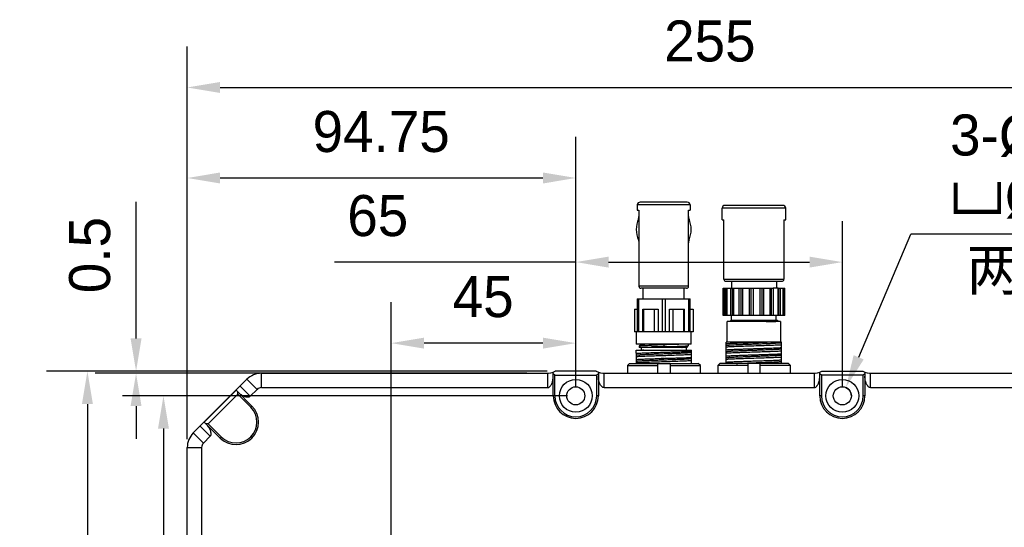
# Model space of a CAD drawing. Header units: millimetres. Extents: x -151 to 9, y 196 to 376.
# Tile 8 of 13: x -84 to -24, y 275 to 305. Entities that reach past the tile are written whole.
import ezdxf

# ---------------------------------------------------------------- set-up
doc = ezdxf.new("R2010")
doc.units = ezdxf.units.MM
doc.header["$LTSCALE"] = 65.395
doc.header["$PDMODE"] = 3
doc.header["$PDSIZE"] = 8
doc.layers.get('0').update_dxf_attribs({"linetype": 'CONTINUOUS'})
doc.layers.get('Defpoints').update_dxf_attribs({"linetype": 'CONTINUOUS'})
doc.layers.add('00_COMPONENTS', color=7, linetype='CONTINUOUS')
doc.layers.add('51__DRAFT_DIMS', color=7, linetype='CONTINUOUS')
doc.styles.get("Standard").update_dxf_attribs({"font": '兰亭黑 GBK.TTF', "height": 2.5})
doc.dimstyles.new('DIMSTYLE_1', dxfattribs={"dimtxt": 8, "dimasz": 2, "dimexe": 2.5, "dimexo": 0.5, "dimgap": 0.75, "dimtad": 1, "dimlfac": 4, "dimdsep": 46, "dimtxsty": 'STANDARD', "dimblk": '_FILLED', "dimblk1": '_FILLED', "dimblk2": '_FILLED', "dimcen": 0.09, "dimclrd": 8, "dimclre": 8, "dimclrt": 256, "dimazin": 2, "dimtp": 0.3, "dimtm": 0.3, "dimtfac": 1, "dimtofl": 0, "dimtmove": 0, "dimatfit": 3, "dimldrblk": '_FILLED', "dimfxl": 1, "dimtolj": 1, "dimarcsym": 0})

# ---------------------------------------------------------------- blocks, each defined once
blk = doc.blocks.new('_FILLED')
at = {"color": 0, "linetype": 'ByBlock'}
blk.add_solid([(0, 0), (-1, 0.167), (-1, -0.167)], dxfattribs=at)
blk = doc.blocks.new('*D13')
at = {"layer": '51__DRAFT_DIMS', "color": 8, "lineweight": -2}
for p, q in [((-73.445, 279.908), (-73.445, 303.834)), ((-9.695, 275.613), (-9.695, 303.834)), ((-71.445, 301.334), (-11.695, 301.334))]:
    blk.add_line(p, q, dxfattribs=at)
at = {"layer": 'Defpoints', "color": 0}
for p in [(-9.695, 301.334), (-73.445, 279.408), (-9.695, 275.113)]:
    blk.add_point(p, dxfattribs=at)
at = {"layer": '51__DRAFT_DIMS', "color": 8, "linetype": 'ByBlock', "lineweight": -2, "xscale": 2, "yscale": 2, "zscale": 2, "rotation": 180}
blk.add_blockref('_FILLED', (-73.445, 301.334), dxfattribs=at)
at = {"layer": '51__DRAFT_DIMS', "color": 8, "linetype": 'ByBlock', "lineweight": -2, "xscale": 2, "yscale": 2, "zscale": 2}
blk.add_blockref('_FILLED', (-9.695, 301.334), dxfattribs=at)
at = {"layer": '51__DRAFT_DIMS', "insert": (-41.584, 305.417), "char_height": 2.5, "attachment_point": 2, "line_spacing_factor": 0.9}
blk.add_mtext('\\A1;255', dxfattribs=at)
blk = doc.blocks.new('*D14')
at = {"layer": '51__DRAFT_DIMS', "color": 8, "lineweight": -2}
for p, q in [((-51.507, 284.051), (-82.033, 284.051)), ((-79.533, 282.051), (-79.533, 258.801)), ((-68.427, 256.801), (-82.033, 256.801))]:
    blk.add_line(p, q, dxfattribs=at)
at = {"layer": 'Defpoints', "color": 0}
for p in [(-51.007, 284.051), (-79.533, 256.801), (-67.927, 256.801)]:
    blk.add_point(p, dxfattribs=at)
at = {"layer": '51__DRAFT_DIMS', "color": 8, "linetype": 'ByBlock', "lineweight": -2, "xscale": 2, "yscale": 2, "zscale": 2}
for p, rotation in [((-79.533, 284.051), 90), ((-79.533, 256.801), 270)]:
    blk.add_blockref('_FILLED', p, dxfattribs=dict(at, rotation=rotation))
at = {"layer": '51__DRAFT_DIMS', "insert": (-83.616, 270.451), "char_height": 2.5, "attachment_point": 2, "rotation": 90, "line_spacing_factor": 0.9}
blk.add_mtext('\\A1;109', dxfattribs=at)
blk = doc.blocks.new('*D15')
at = {"layer": '51__DRAFT_DIMS', "color": 8, "lineweight": -2}
for p, q in [((-76.566, 286.051), (-76.566, 294.368)), ((-51.507, 284.051), (-79.066, 284.051)), ((-52.742, 283.926), (-79.066, 283.926)), ((-76.566, 281.926), (-76.566, 279.926))]:
    blk.add_line(p, q, dxfattribs=at)
at = {"layer": 'Defpoints', "color": 0}
for p in [(-51.007, 284.051), (-76.566, 283.926), (-52.242, 283.926)]:
    blk.add_point(p, dxfattribs=at)
at = {"layer": '51__DRAFT_DIMS', "color": 8, "linetype": 'ByBlock', "lineweight": -2, "xscale": 2, "yscale": 2, "zscale": 2}
for p, rotation in [((-76.566, 284.051), 270), ((-76.566, 283.926), 90)]:
    blk.add_blockref('_FILLED', p, dxfattribs=dict(at, rotation=rotation))
at = {"layer": '51__DRAFT_DIMS', "insert": (-80.649, 288.801), "char_height": 2.5, "attachment_point": 1, "rotation": 90, "line_spacing_factor": 0.9}
blk.add_mtext('\\A1;0.5', dxfattribs=at)
blk = doc.blocks.new('*D17')
at = {"layer": '51__DRAFT_DIMS', "color": 8, "lineweight": -2}
for p, q in [((-73.445, 279.908), (-73.445, 298.32)), ((-49.757, 283.051), (-49.757, 298.32)), ((-71.445, 295.82), (-51.757, 295.82))]:
    blk.add_line(p, q, dxfattribs=at)
at = {"layer": 'Defpoints', "color": 0}
for p in [(-49.757, 295.82), (-49.757, 282.551), (-73.445, 279.408)]:
    blk.add_point(p, dxfattribs=at)
at = {"layer": '51__DRAFT_DIMS', "color": 8, "linetype": 'ByBlock', "lineweight": -2, "xscale": 2, "yscale": 2, "zscale": 2, "rotation": 180}
blk.add_blockref('_FILLED', (-73.445, 295.82), dxfattribs=at)
at = {"layer": '51__DRAFT_DIMS', "color": 8, "linetype": 'ByBlock', "lineweight": -2, "xscale": 2, "yscale": 2, "zscale": 2}
blk.add_blockref('_FILLED', (-49.757, 295.82), dxfattribs=at)
at = {"layer": '51__DRAFT_DIMS', "insert": (-61.622, 299.903), "char_height": 2.5, "attachment_point": 2, "line_spacing_factor": 0.9}
blk.add_mtext('\\A1;94.75', dxfattribs=at)
blk = doc.blocks.new('*D18')
at = {"layer": '51__DRAFT_DIMS', "color": 8, "lineweight": -2}
for p, q in [((-49.757, 283.051), (-49.757, 293.197)), ((-33.507, 283.051), (-33.507, 293.197)), ((-49.757, 290.697), (-64.477, 290.697)), ((-47.757, 290.697), (-35.507, 290.697))]:
    blk.add_line(p, q, dxfattribs=at)
at = {"layer": 'Defpoints', "color": 0}
for p in [(-33.507, 290.697), (-49.757, 282.551), (-33.507, 282.551)]:
    blk.add_point(p, dxfattribs=at)
at = {"layer": '51__DRAFT_DIMS', "color": 8, "linetype": 'ByBlock', "lineweight": -2, "xscale": 2, "yscale": 2, "zscale": 2, "rotation": 180}
blk.add_blockref('_FILLED', (-49.757, 290.697), dxfattribs=at)
at = {"layer": '51__DRAFT_DIMS', "color": 8, "linetype": 'ByBlock', "lineweight": -2, "xscale": 2, "yscale": 2, "zscale": 2}
blk.add_blockref('_FILLED', (-33.507, 290.697), dxfattribs=at)
at = {"layer": '51__DRAFT_DIMS', "insert": (-61.83, 294.781), "char_height": 2.5, "attachment_point": 2, "line_spacing_factor": 0.9}
blk.add_mtext('\\A1;65', dxfattribs=at)
blk = doc.blocks.new('*D19')
at = {"layer": '51__DRAFT_DIMS', "color": 8, "lineweight": -2}
for p, q in [((-61.007, 258.676), (-61.007, 288.261)), ((-49.757, 283.051), (-49.757, 288.261)), ((-51.757, 285.761), (-59.007, 285.761))]:
    blk.add_line(p, q, dxfattribs=at)
at = {"layer": 'Defpoints', "color": 0}
for p in [(-61.007, 285.761), (-49.757, 282.551), (-61.007, 258.176)]:
    blk.add_point(p, dxfattribs=at)
at = {"layer": '51__DRAFT_DIMS', "color": 8, "linetype": 'ByBlock', "lineweight": -2, "xscale": 2, "yscale": 2, "zscale": 2, "rotation": 180}
blk.add_blockref('_FILLED', (-61.007, 285.761), dxfattribs=at)
at = {"layer": '51__DRAFT_DIMS', "color": 8, "linetype": 'ByBlock', "lineweight": -2, "xscale": 2, "yscale": 2, "zscale": 2}
blk.add_blockref('_FILLED', (-49.757, 285.761), dxfattribs=at)
at = {"layer": '51__DRAFT_DIMS', "insert": (-55.405, 289.845), "char_height": 2.5, "attachment_point": 2, "line_spacing_factor": 0.9}
blk.add_mtext('\\A1;45', dxfattribs=at)
blk = doc.blocks.new('*D20')
at = {"layer": '51__DRAFT_DIMS', "color": 8, "lineweight": -2}
for p, q in [((-50.257, 282.551), (-77.396, 282.551)), ((-74.896, 280.551), (-74.896, 260.176)), ((-61.507, 258.176), (-77.396, 258.176))]:
    blk.add_line(p, q, dxfattribs=at)
at = {"layer": 'Defpoints', "color": 0}
for p in [(-49.757, 282.551), (-74.896, 258.176), (-61.007, 258.176)]:
    blk.add_point(p, dxfattribs=at)
at = {"layer": '51__DRAFT_DIMS', "color": 8, "linetype": 'ByBlock', "lineweight": -2, "xscale": 2, "yscale": 2, "zscale": 2}
for p, rotation in [((-74.896, 282.551), 90), ((-74.896, 258.176), 270)]:
    blk.add_blockref('_FILLED', p, dxfattribs=dict(at, rotation=rotation))
at = {"layer": '51__DRAFT_DIMS', "insert": (-78.979, 270.061), "char_height": 2.5, "attachment_point": 2, "rotation": 90, "line_spacing_factor": 0.9}
blk.add_mtext('\\A1;97.5', dxfattribs=at)

msp = doc.modelspace()

# ---------------------------------------------------------------- linework, layer by layer
at = {"color": 8}
msp.add_line((-32.5111, 284.8983), (-29.332, 292.3888), dxfattribs=at)
msp.add_arc((-33.5073, 282.551), 0.55, 40.907509, 67.003116, dxfattribs=at)
at = {"layer": '00_COMPONENTS'}
for p, q in [((-46.0105, 294.176), (-46.0105, 293.851)), ((-42.7855, 294.176), (-46.0105, 294.176)), ((-42.9605, 294.351), (-45.8355, 294.351)), ((-42.7855, 294.176), (-42.7855, 293.851)), ((-37.1355, 294.151), (-40.6605, 294.151)), ((-46.0105, 293.851), (-45.9105, 293.851)), ((-45.9105, 293.851), (-45.9105, 289.226)), ((-42.8855, 289.226), (-42.8855, 293.851)), ((-42.8855, 293.851), (-42.7855, 293.851)), ((-40.8355, 293.276), (-40.8355, 293.976)), ((-36.9605, 293.976), (-40.8355, 293.976)), ((-36.9605, 293.276), (-36.9605, 293.976)), ((-42.8523, 293.3211), (-42.8521, 293.3208)), ((-40.8355, 293.276), (-40.723, 293.276)), ((-40.723, 289.651), (-40.723, 293.276)), ((-37.073, 293.276), (-37.073, 289.651)), ((-37.073, 293.276), (-36.9605, 293.276)), ((-40.723, 289.651), (-37.073, 289.651)), ((-40.598, 289.526), (-37.198, 289.526)), ((-40.273, 289.526), (-40.273, 289.101)), ((-37.523, 289.526), (-37.523, 289.101)), ((-42.8855, 289.226), (-45.9105, 289.226)), ((-43.0105, 289.101), (-45.7855, 289.101)), ((-45.648, 288.451), (-45.648, 289.101)), ((-43.148, 288.451), (-43.148, 289.101)), ((-40.773, 287.451), (-40.773, 289.101)), ((-40.773, 289.101), (-37.7324, 289.101)), ((-40.7723, 287.451), (-40.7723, 289.101)), ((-40.7527, 289.101), (-40.7527, 287.451)), ((-40.6418, 287.451), (-40.6418, 289.101)), ((-40.567, 287.451), (-40.567, 289.101)), ((-40.5468, 289.101), (-40.5468, 287.451)), ((-40.301, 287.451), (-40.301, 289.101)), ((-40.2002, 287.451), (-40.2002, 289.101)), ((-40.142, 289.101), (-40.142, 287.451)), ((-39.7909, 287.451), (-39.7909, 289.101)), ((-39.6763, 287.451), (-39.6763, 289.101)), ((-39.5871, 289.101), (-39.5871, 287.451)), ((-39.1731, 287.451), (-39.1731, 289.101)), ((-39.0585, 287.451), (-39.0585, 289.101)), ((-38.9492, 289.101), (-38.9492, 287.451)), ((-38.5222, 287.451), (-38.5222, 289.101)), ((-38.4214, 289.101), (-38.4214, 287.451)), ((-38.305, 289.101), (-38.305, 287.451)), ((-37.9166, 287.451), (-37.9166, 289.101)), ((-37.8418, 289.101), (-37.8418, 287.451)), ((-37.7324, 289.101), (-37.7324, 287.451)), ((-37.4294, 289.101), (-37.7324, 289.101)), ((-37.4294, 287.451), (-37.4294, 289.101)), ((-37.4294, 289.101), (-37.023, 289.101)), ((-37.3896, 289.101), (-37.3896, 287.451)), ((-37.3004, 289.101), (-37.3004, 287.451)), ((-37.1193, 287.451), (-37.1193, 289.101)), ((-37.0611, 289.101), (-37.0611, 287.451)), ((-37.023, 287.451), (-37.023, 289.101)), ((-46.0163, 288.451), (-46.0163, 286.451)), ((-46.0163, 288.451), (-42.7798, 288.451)), ((-45.9141, 286.451), (-45.9141, 288.451)), ((-44.5002, 288.451), (-44.5002, 286.451)), ((-44.2959, 286.451), (-44.2959, 288.451)), ((-42.8819, 288.451), (-42.8819, 286.451)), ((-42.7798, 286.451), (-42.7798, 288.451)), ((-46.1855, 287.826), (-46.1855, 286.451)), ((-46.1855, 287.826), (-46.0163, 287.826)), ((-45.6726, 286.451), (-45.6726, 287.826)), ((-45.6726, 287.826), (-44.7417, 287.826)), ((-45.6107, 286.451), (-45.6107, 287.826)), ((-44.9729, 287.826), (-44.9729, 286.451)), ((-44.7417, 287.826), (-44.7417, 286.451)), ((-44.0544, 286.451), (-44.0544, 287.826)), ((-44.0544, 287.826), (-43.1234, 287.826)), ((-43.8232, 286.451), (-43.8232, 287.826)), ((-43.1854, 287.826), (-43.1854, 286.451)), ((-43.1234, 286.451), (-43.1234, 287.826)), ((-42.7798, 287.826), (-42.6105, 287.826)), ((-42.6105, 287.826), (-42.6105, 286.451)), ((-37.7324, 287.451), (-40.773, 287.451)), ((-40.523, 285.826), (-40.523, 287.076)), ((-37.273, 287.076), (-40.523, 287.076)), ((-40.2721, 287.1495), (-40.3597, 287.076)), ((-40.2774, 287.151), (-40.2739, 287.148)), ((-40.2774, 287.151), (-40.2028, 287.151)), ((-40.2721, 287.1495), (-40.2725, 287.1491)), ((-40.2714, 287.15), (-40.2721, 287.1495)), ((-40.272, 287.1496), (-40.2714, 287.15)), ((-40.2718, 287.076), (-40.2025, 287.151)), ((-40.2713, 287.15), (-40.2714, 287.15)), ((-40.2714, 287.15), (-40.2713, 287.15)), ((-40.2713, 287.15), (-40.2711, 287.1501)), ((-40.2711, 287.1501), (-40.2713, 287.15)), ((-40.2711, 287.1501), (-40.2705, 287.1505)), ((-40.2705, 287.1505), (-40.2695, 287.1509)), ((-40.2605, 287.151), (-40.2605, 287.451)), ((-40.2025, 287.151), (-37.4855, 287.151)), ((-38.0906, 287.077), (-38.1488, 287.076)), ((-38.1488, 287.076), (-38.0906, 287.077)), ((-37.4294, 287.451), (-37.7324, 287.451)), ((-37.5355, 287.151), (-37.5355, 287.451)), ((-37.4855, 287.151), (-37.4331, 287.0985)), ((-37.4592, 287.076), (-37.4332, 287.0978)), ((-37.4332, 287.0978), (-37.4333, 287.0977)), ((-37.433, 287.098), (-37.4332, 287.0978)), ((-37.433, 287.0984), (-37.4331, 287.0985)), ((-37.4329, 287.0982), (-37.433, 287.0984)), ((-37.433, 287.0984), (-37.4329, 287.0982)), ((-37.433, 287.098), (-37.4329, 287.0982)), ((-37.4329, 287.0982), (-37.433, 287.098)), ((-37.023, 287.451), (-37.4294, 287.451)), ((-37.273, 287.076), (-37.273, 285.826)), ((-42.6105, 286.451), (-46.1855, 286.451)), ((-46.073, 286.451), (-46.073, 285.701)), ((-42.723, 285.701), (-42.723, 286.451)), ((-40.5855, 284.526), (-40.5855, 285.826)), ((-37.2106, 285.826), (-40.5855, 285.826)), ((-37.2105, 284.526), (-37.2105, 285.826)), ((-46.0855, 285.326), (-42.7105, 285.326)), ((-46.0855, 285.1437), (-46.0855, 285.3259)), ((-46.0855, 285.1431), (-46.0855, 285.1436)), ((-46.0855, 285.1431), (-46.0855, 284.7687)), ((-42.723, 285.701), (-46.073, 285.701)), ((-45.898, 285.5924), (-45.898, 285.501)), ((-43.6137, 285.5009), (-45.898, 285.501)), ((-45.7631, 285.6667), (-45.8813, 285.5983)), ((-45.8292, 285.701), (-45.7665, 285.6647)), ((-45.773, 285.501), (-45.773, 285.326)), ((-45.175, 285.6331), (-45.1434, 285.634)), ((-45.1434, 285.634), (-45.175, 285.6331)), ((-45.1388, 285.5285), (-45.1388, 285.501)), ((-45.115, 285.501), (-45.1388, 285.5285)), ((-45.1317, 285.501), (-45.1317, 285.5202)), ((-44.4648, 285.2068), (-44.398, 285.2089)), ((-44.398, 285.6562), (-44.398, 285.5457)), ((-44.398, 285.2089), (-44.3929, 285.2091)), ((-43.023, 285.501), (-43.6089, 285.501)), ((-43.3605, 285.501), (-43.3605, 285.5014)), ((-43.2964, 285.5016), (-43.2789, 285.501)), ((-43.023, 285.5013), (-43.0269, 285.5014)), ((-43.023, 285.501), (-43.023, 285.326)), ((-43.0126, 285.5377), (-42.8998, 285.6029)), ((-42.9424, 285.5012), (-43.0091, 285.5397)), ((-42.8994, 285.6031), (-42.9002, 285.6027)), ((-42.8994, 285.6031), (-42.8989, 285.6035)), ((-42.8989, 285.6035), (-42.8994, 285.6031)), ((-42.8989, 285.6035), (-42.8986, 285.6038)), ((-42.8986, 285.6038), (-42.8989, 285.6035)), ((-42.8986, 285.6038), (-42.8983, 285.6042)), ((-42.8983, 285.6042), (-42.8986, 285.6038)), ((-42.8983, 285.6042), (-42.8981, 285.6045)), ((-42.8981, 285.6045), (-42.8983, 285.6042)), ((-42.898, 285.6049), (-42.8981, 285.6045)), ((-42.898, 285.701), (-42.898, 285.6049)), ((-42.7105, 284.5259), (-42.7105, 285.326)), ((-46.0855, 284.7681), (-46.0855, 284.7686)), ((-46.0855, 284.7681), (-46.0855, 284.5259)), ((-44.6393, 284.9848), (-44.7652, 284.9808)), ((-44.398, 284.9923), (-44.6393, 284.9848)), ((-44.398, 284.834), (-44.5619, 284.8288)), ((-44.5619, 284.8288), (-44.398, 284.834)), ((-44.3929, 284.9924), (-44.398, 284.9923)), ((-44.398, 284.834), (-44.3929, 284.8341)), ((-44.3929, 284.6176), (-44.398, 284.6174)), ((-51.1323, 282.551), (-51.1323, 283.9986)), ((-48.5073, 284.051), (-51.0073, 284.051)), ((-48.3823, 283.9986), (-48.3823, 282.551)), ((-46.4739, 284.5259), (-46.6008, 284.4009)), ((-46.6008, 284.4009), (-46.6008, 283.926)), ((-46.6008, 284.4009), (-44.7573, 284.4009)), ((-46.4739, 284.5259), (-42.2906, 284.5259)), ((-44.7573, 283.926), (-44.7573, 284.5259)), ((-44.0073, 284.5259), (-44.0073, 283.926)), ((-44.0073, 284.4009), (-42.1638, 284.4009)), ((-42.1638, 284.4009), (-42.2906, 284.5259)), ((-42.1638, 283.926), (-42.1638, 284.4009)), ((-41.1008, 284.401), (-40.9739, 284.526)), ((-41.1008, 284.401), (-41.1008, 283.926)), ((-39.2573, 284.401), (-41.1008, 284.401)), ((-36.7906, 284.526), (-40.9739, 284.526)), ((-39.2573, 283.926), (-39.2573, 284.526)), ((-38.5073, 283.926), (-38.5073, 284.526)), ((-36.6638, 284.401), (-38.5073, 284.401)), ((-36.7906, 284.526), (-36.6638, 284.401)), ((-36.6638, 283.926), (-36.6638, 284.401)), ((-34.8823, 282.551), (-34.8823, 283.9986)), ((-34.7573, 284.051), (-32.2573, 284.051)), ((-32.1323, 283.9986), (-32.1323, 282.551)), ((-73.0787, 280.2921), (-69.8109, 283.5598)), ((-69.8109, 283.5598), (-69.1922, 282.9411)), ((-68.927, 283.051), (-68.927, 283.926)), ((-68.927, 283.926), (-51.5522, 283.926)), ((-51.4823, 283.9279), (-51.4823, 283.051)), ((-51.0323, 283.801), (-51.1323, 283.901)), ((-51.0323, 282.551), (-51.0323, 283.801)), ((-51.0323, 283.801), (-48.4823, 283.801)), ((-48.3823, 283.901), (-48.4823, 283.801)), ((-48.4823, 282.551), (-48.4823, 283.801)), ((-48.0323, 283.051), (-48.0323, 283.9279)), ((-47.9624, 283.926), (-35.3022, 283.926)), ((-35.2323, 283.9279), (-35.2323, 283.051)), ((-34.7823, 283.801), (-34.8823, 283.901)), ((-34.7823, 283.801), (-34.7823, 282.551)), ((-32.2323, 283.801), (-34.7823, 283.801)), ((-32.1323, 283.901), (-32.2323, 283.801)), ((-32.2323, 282.551), (-32.2323, 283.801)), ((-31.7823, 283.051), (-31.7823, 283.9279)), ((-31.7124, 283.926), (-14.3376, 283.926)), ((-70.4721, 282.899), (-72.4178, 280.9532)), ((-70.4261, 282.8518), (-69.5002, 281.926)), ((-70.3665, 282.6507), (-70.3665, 282.7922)), ((-69.6063, 282.527), (-70.225, 283.1457)), ((-69.1922, 282.9411), (-69.6063, 282.527)), ((-68.927, 283.051), (-51.4823, 283.051)), ((-48.0323, 283.051), (-35.2323, 283.051)), ((-31.7823, 283.051), (-14.3376, 283.051)), ((-70.3665, 282.6507), (-72.1696, 280.8476)), ((-69.571, 281.8552), (-70.3665, 282.6507)), ((-51.0323, 282.551), (-51.1323, 282.551)), ((-48.3823, 282.551), (-48.4823, 282.551)), ((-34.7823, 282.551), (-34.8823, 282.551)), ((-32.1323, 282.551), (-32.2323, 282.551)), ((-69.5002, 281.926), (-69.571, 281.8552)), ((-72.6646, 280.7062), (-72.0458, 280.0875)), ((-72.3707, 280.9073), (-71.4448, 279.9814)), ((-72.1696, 280.8476), (-72.311, 280.8476)), ((-72.1696, 280.8476), (-71.3741, 280.0521)), ((-72.46, 279.6734), (-73.0787, 280.2921)), ((-72.0458, 280.0875), (-72.46, 279.6734)), ((-71.3741, 280.0521), (-71.4448, 279.9814)), ((-73.4448, 262.3187), (-73.4448, 279.4082)), ((-73.4448, 279.4082), (-72.5698, 279.4082)), ((-72.5698, 279.4082), (-72.5698, 262.3187))]:
    msp.add_line(p, q, dxfattribs=at)
for centre, radius in [((-49.7573, 282.551), 1), ((-33.5073, 282.551), 1), ((-49.7573, 282.551), 0.55), ((-33.5073, 282.551), 0.55)]:
    msp.add_circle(centre, radius, dxfattribs=at)
for centre, radius, start, end in [((-45.8355, 294.176), 0.175, 90, 180), ((-42.9605, 294.176), 0.175, 0, 90), ((-40.6605, 293.976), 0.175, 90, 180), ((-37.1355, 293.976), 0.175, 0, 90), ((-44.398, 292.676), 1.675, 157.35798, 202.642723), ((-44.398, 292.676), 1.675, 22.64293, 22.655492), ((-44.398, 292.676), 1.675, 337.35728, 22.64293), ((-40.598, 289.651), 0.125, 180, 270), ((-37.198, 289.651), 0.125, 270, 0), ((-45.7855, 289.226), 0.125, 180, 270), ((-43.0105, 289.226), 0.125, 270, 0), ((-44.9232, 311.144), 25.6034, 271.175349, 271.331432), ((-42.905, 285.6121), 0.0106, 297.328762, 299.971775), ((-42.9039, 285.6101), 0.00824, 299.97184, 302.771546), ((-42.8992, 285.6049), 0.00117, 0.006469, 6.611176), ((-51.5522, 285.176), 1.25, 270, 295.841933), ((-47.9624, 285.176), 1.25, 244.158067, 270), ((-35.3022, 285.176), 1.25, 270, 295.841933), ((-31.7124, 285.176), 1.25, 244.158067, 270), ((-68.927, 282.676), 1.25, 90, 135), ((-68.6425, 284.6355), 2.5225, 223.510688, 225.000763), ((-68.927, 282.676), 0.375, 90, 135), ((-49.7573, 282.551), 1.375, 180, 0), ((-49.7573, 282.551), 1.275, 180, 0), ((-33.5073, 282.551), 1.375, 180, 0), ((-33.5073, 282.551), 1.275, 180, 0), ((-70.4725, 280.9537), 1.375, 225, 45), ((-70.4725, 280.9537), 1.275, 225, 45), ((-72.1948, 279.4082), 1.25, 135, 180), ((-72.1948, 279.4082), 0.375, 135, 180)]:
    msp.add_arc(centre, radius, start, end, dxfattribs=at)
msp.add_ellipse((-72.6182, 280.6598), major_axis=(-0.6651, 0.6651), ratio=0.3721042, start_param=-1.5707963, end_param=-1.5010002, dxfattribs=at)
for points, knots in [([(-45.9439, 293.3208), (-45.9332, 293.3466), (-45.9207, 293.387), (-45.9121, 293.4424), (-45.9105, 293.4704), (-45.9106, 293.4844)], [0, 0, 0, 0, 0.499719, 0.7498772, 1, 1, 1, 1]), ([(-42.8855, 293.4844), (-42.8855, 293.4704), (-42.8839, 293.4424), (-42.8754, 293.387), (-42.8629, 293.3466), (-42.8521, 293.3208)], [0, 0, 0, 0, 0.2501224, 0.5002812, 1, 1, 1, 1]), ([(-45.9439, 292.0311), (-45.9332, 292.0053), (-45.9206, 291.9649), (-45.9121, 291.9095), (-45.9105, 291.8815), (-45.9106, 291.8675)], [0, 0, 0, 0, 0.4997169, 0.7498559, 1, 1, 1, 1]), ([(-42.8521, 292.0311), (-42.8629, 292.0053), (-42.8754, 291.9649), (-42.8839, 291.9095), (-42.8855, 291.8815), (-42.8855, 291.8675)], [0, 0, 0, 0, 0.4997173, 0.7498753, 1, 1, 1, 1]), ([(-40.2695, 287.1509), (-40.2696, 287.1509), (-40.2702, 287.1506), (-40.2707, 287.1504), (-40.2711, 287.1501)], [0, 0, 0, 0, 0.2737673, 1, 1, 1, 1]), ([(-37.4368, 287.0965), (-37.4396, 287.0959), (-37.4469, 287.095), (-37.4601, 287.0938), (-37.478, 287.0925), (-37.5111, 287.0907), (-37.5637, 287.0885), (-37.6397, 287.0862), (-37.7321, 287.084), (-37.8396, 287.0818), (-37.9608, 287.0794), (-38.046, 287.0778), (-38.0906, 287.077)], [0, 0, 0, 0, 0.013117, 0.0334774, 0.0609924, 0.0955467, 0.1854926, 0.3021831, 0.4441076, 0.6092338, 0.7953137, 1, 1, 1, 1]), ([(-38.0906, 287.077), (-38.0459, 287.0778), (-37.9606, 287.0794), (-37.8393, 287.0818), (-37.7317, 287.084), (-37.6393, 287.0862), (-37.5723, 287.0883), (-37.5273, 287.09), (-37.5002, 287.0913), (-37.4777, 287.0926), (-37.4598, 287.0938), (-37.4467, 287.095), (-37.4395, 287.0959), (-37.4367, 287.0965)], [0, 0, 0, 0, 0.2048852, 0.3911252, 0.5563576, 0.6983204, 0.8149908, 0.8633555, 0.9048444, 0.9393303, 0.9667565, 0.987005, 1, 1, 1, 1]), ([(-37.4333, 287.0977), (-37.4337, 287.0974), (-37.4349, 287.097), (-37.4361, 287.0967), (-37.4368, 287.0965)], [0, 0, 0, 0, 0.3801716, 1, 1, 1, 1]), ([(-37.4367, 287.0965), (-37.4364, 287.0966), (-37.4354, 287.0968), (-37.4344, 287.0971), (-37.4338, 287.0974)], [0, 0, 0, 0, 0.3119295, 1, 1, 1, 1]), ([(-40.5855, 285.735), (-40.5202, 285.7396), (-40.3713, 285.7478), (-40.1238, 285.7583), (-39.8319, 285.7699), (-39.506, 285.781), (-39.1581, 285.7918), (-38.8007, 285.8035), (-38.4469, 285.8145), (-38.2136, 285.8219), (-38.0998, 285.826)], [0, 0, 0, 0, 0.0790403, 0.1798222, 0.2987078, 0.4313845, 0.5730419, 0.7185411, 0.8626028, 1, 1, 1, 1]), ([(-37.2106, 285.7754), (-37.2212, 285.7732), (-37.2467, 285.7694), (-37.2913, 285.7644), (-37.348, 285.7593), (-37.4469, 285.7518), (-37.5972, 285.7429), (-37.8063, 285.733), (-38.0486, 285.7227), (-38.3169, 285.7123), (-38.603, 285.7022), (-38.8981, 285.6919), (-39.1931, 285.6815), (-39.4791, 285.6714), (-39.7475, 285.6611), (-39.9898, 285.6507), (-40.1721, 285.642), (-40.2995, 285.6348), (-40.3794, 285.6297), (-40.4481, 285.6245), (-40.5049, 285.6193), (-40.5446, 285.6148), (-40.5701, 285.6111), (-40.5807, 285.6093), (-40.5855, 285.6083)], [0, 0, 0, 0, 0.0096067, 0.0229028, 0.0397981, 0.0601849, 0.1108718, 0.1734623, 0.2459565, 0.3261981, 0.4117656, 0.5000126, 0.5882618, 0.6738024, 0.7540574, 0.8265967, 0.8891142, 0.9160371, 0.9398071, 0.9602377, 0.9771689, 0.9904484, 0.9956889, 1, 1, 1, 1]), ([(-45.6144, 285.326), (-45.7027, 285.3224), (-45.8598, 285.3155), (-46.0168, 285.3068), (-46.0855, 285.3022)], [0, 0, 0, 0, 0.5620649, 1, 1, 1, 1]), ([(-46.0855, 285.1437), (-46.0423, 285.1467), (-45.9466, 285.1523), (-45.7228, 285.1634), (-45.3906, 285.1765), (-44.946, 285.1917), (-44.6295, 285.2016), (-44.4648, 285.2068)], [0, 0, 0, 0, 0.0802286, 0.1772083, 0.4144207, 0.6951861, 1, 1, 1, 1]), ([(-42.7106, 285.1832), (-42.7224, 285.1811), (-42.7503, 285.1772), (-42.7985, 285.1721), (-42.8593, 285.1669), (-42.9321, 285.1617), (-43.0162, 285.1565), (-43.1491, 285.1492), (-43.3382, 285.1402), (-43.5883, 285.1298), (-43.8634, 285.1195), (-44.1549, 285.1091), (-44.4536, 285.0986), (-44.7504, 285.0884), (-45.0358, 285.0778), (-45.3009, 285.0676), (-45.5374, 285.0573), (-45.7132, 285.0482), (-45.8341, 285.0409), (-45.9082, 285.0357), (-45.9704, 285.0305), (-46.0202, 285.0253), (-46.0538, 285.0208), (-46.0741, 285.017), (-46.0821, 285.0151), (-46.0855, 285.0141)], [0, 0, 0, 0, 0.0106155, 0.0249932, 0.0430852, 0.0647285, 0.089727, 0.1178872, 0.1828934, 0.2577309, 0.340009, 0.4272148, 0.5165916, 0.6053524, 0.6907195, 0.7700405, 0.8408184, 0.9008503, 0.9262449, 0.9482932, 0.9668087, 0.9816507, 0.9927177, 0.9968316, 1, 1, 1, 1]), ([(-45.898, 285.5924), (-45.898, 285.5933), (-45.8953, 285.5951), (-45.893, 285.5957), (-45.8913, 285.5962)], [0, 0, 0, 0, 0.3188325, 1, 1, 1, 1]), ([(-45.8913, 285.5962), (-45.8909, 285.5963), (-45.8891, 285.5968), (-45.8873, 285.5972), (-45.8858, 285.5975)], [0, 0, 0, 0, 0.2238273, 1, 1, 1, 1]), ([(-45.8858, 285.5975), (-45.8799, 285.5987), (-45.8654, 285.6008), (-45.8396, 285.6036), (-45.8062, 285.6064), (-45.7653, 285.6093), (-45.717, 285.6121), (-45.6389, 285.6162), (-45.5769, 285.6189), (-45.5333, 285.6206)], [0, 0, 0, 0, 0.0513432, 0.1246921, 0.2197508, 0.3360539, 0.473003, 0.6298805, 1, 1, 1, 1]), ([(-45.2317, 285.701), (-45.269, 285.6996), (-45.34, 285.6969), (-45.4406, 285.6927), (-45.529, 285.6885), (-45.6041, 285.6842), (-45.6581, 285.6806), (-45.694, 285.6776), (-45.7154, 285.6755), (-45.7329, 285.6734), (-45.7465, 285.6713), (-45.7562, 285.6693), (-45.7614, 285.6677), (-45.7631, 285.6667)], [0, 0, 0, 0, 0.2102482, 0.3997737, 0.566449, 0.7082373, 0.8235028, 0.8708208, 0.9110924, 0.9441921, 0.9700358, 0.9886053, 1, 1, 1, 1]), ([(-45.5333, 285.6206), (-45.5065, 285.6217), (-45.3871, 285.6263), (-45.2677, 285.6302), (-45.175, 285.6331)], [0, 0, 0, 0, 0.2243537, 1, 1, 1, 1]), ([(-44.398, 285.6579), (-44.4305, 285.6569), (-44.4953, 285.655), (-44.6239, 285.651), (-44.8399, 285.6443), (-45.0235, 285.6382), (-45.1434, 285.634)], [0, 0, 0, 0, 0.1307202, 0.2608879, 0.5173761, 1, 1, 1, 1]), ([(-44.398, 285.5457), (-44.4624, 285.5443), (-44.5901, 285.5418), (-44.8371, 285.536), (-45.0196, 285.5317), (-45.1388, 285.5285)], [0, 0, 0, 0, 0.2607411, 0.5171425, 1, 1, 1, 1]), ([(-45.1388, 285.5285), (-45.0808, 285.53), (-44.9615, 285.5328), (-44.8107, 285.5359), (-44.6862, 285.5385), (-44.5908, 285.5407), (-44.4946, 285.5426), (-44.4302, 285.5445), (-44.398, 285.5455)], [0, 0, 0, 0, 0.2351296, 0.4830603, 0.6104638, 0.739437, 0.8694773, 1, 1, 1, 1]), ([(-43.1556, 285.701), (-43.1928, 285.6991), (-43.2727, 285.6955), (-43.4524, 285.6882), (-43.8294, 285.6752), (-44.1636, 285.6651), (-44.398, 285.6579)], [0, 0, 0, 0, 0.0898033, 0.1931222, 0.4339935, 1, 1, 1, 1]), ([(-44.398, 285.5455), (-44.3864, 285.5462), (-44.3632, 285.5467), (-44.3399, 285.5473), (-44.3283, 285.5475)], [0, 0, 0, 0, 0.5001372, 1, 1, 1, 1]), ([(-44.3929, 285.2091), (-44.3069, 285.2116), (-44.1364, 285.2165), (-43.8846, 285.2238), (-43.6424, 285.2311), (-43.3513, 285.2409), (-43.0869, 285.2505), (-42.8544, 285.2617), (-42.7553, 285.2674), (-42.7105, 285.2704)], [0, 0, 0, 0, 0.1534168, 0.3039327, 0.4487571, 0.585206, 0.8230663, 0.9200801, 1, 1, 1, 1]), ([(-44.3283, 285.5475), (-44.2833, 285.5486), (-44.1939, 285.5505), (-44.0189, 285.5547), (-43.8095, 285.5598), (-43.5743, 285.566), (-43.3938, 285.5717), (-43.2647, 285.5763), (-43.1812, 285.5797), (-43.1077, 285.5832), (-43.0447, 285.5867), (-42.9927, 285.5901), (-42.9564, 285.5932), (-42.9333, 285.5958), (-42.9204, 285.5977), (-42.9105, 285.5995), (-42.9049, 285.6009), (-42.9027, 285.6017)], [0, 0, 0, 0, 0.094545, 0.1879228, 0.3681455, 0.5347999, 0.6824649, 0.7476477, 0.8063419, 0.8580722, 0.9024197, 0.9390275, 0.9676092, 0.9788234, 0.9879622, 0.9950177, 1, 1, 1, 1]), ([(-43.0126, 285.5377), (-43.0134, 285.5373), (-43.0155, 285.5364), (-43.0211, 285.5347), (-43.0311, 285.5327), (-43.0464, 285.5305), (-43.0662, 285.5283), (-43.0905, 285.5261), (-43.119, 285.5238), (-43.1518, 285.5215), (-43.2036, 285.5183), (-43.278, 285.5144), (-43.3781, 285.5099), (-43.4916, 285.5053), (-43.5717, 285.5024), (-43.6137, 285.5009)], [0, 0, 0, 0, 0.0046646, 0.0110971, 0.0294249, 0.0551264, 0.0882068, 0.1286049, 0.1761827, 0.2307464, 0.292101, 0.4343973, 0.6013997, 0.7908089, 1, 1, 1, 1]), ([(-43.0269, 285.5014), (-43.0599, 285.5015), (-43.1373, 285.5017), (-43.2693, 285.5017), (-43.4319, 285.5011), (-43.5501, 285.501), (-43.6137, 285.5009)], [0, 0, 0, 0, 0.1687162, 0.3955894, 0.6749328, 1, 1, 1, 1]), ([(-42.9424, 285.5012), (-42.9423, 285.5011), (-42.9431, 285.5011), (-42.9436, 285.5011), (-42.9453, 285.501), (-42.9474, 285.501), (-42.9503, 285.501), (-42.9553, 285.501), (-42.9632, 285.501), (-42.9746, 285.501), (-42.9885, 285.5011), (-43.0049, 285.5012), (-43.0167, 285.5013), (-43.023, 285.5013)], [0, 0, 0, 0, 0.0030048, 0.0138826, 0.0327443, 0.0596541, 0.0945821, 0.1374742, 0.2471345, 0.3886144, 0.5615279, 0.7655057, 1, 1, 1, 1]), ([(-42.9002, 285.6027), (-42.9005, 285.6026), (-42.9018, 285.602), (-42.9031, 285.6015), (-42.9042, 285.6012)], [0, 0, 0, 0, 0.2089424, 1, 1, 1, 1]), ([(-42.9027, 285.6017), (-42.9024, 285.6017), (-42.9016, 285.602), (-42.9008, 285.6024), (-42.9002, 285.6027)], [0, 0, 0, 0, 0.2801676, 1, 1, 1, 1]), ([(-37.2105, 285.6488), (-37.2554, 285.6457), (-37.3548, 285.6398), (-37.5881, 285.6285), (-37.9347, 285.6149), (-38.3978, 285.5992), (-38.898, 285.5835), (-39.3982, 285.5678), (-39.7981, 285.5543), (-40.0902, 285.5432), (-40.2786, 285.5352), (-40.4412, 285.5272), (-40.5407, 285.5214), (-40.5855, 285.5183)], [0, 0, 0, 0, 0.03995, 0.0884597, 0.2074201, 0.3480761, 0.5, 0.6519239, 0.7925799, 0.855369, 0.9115405, 0.9600504, 1, 1, 1, 1]), ([(-40.5855, 285.3599), (-40.5407, 285.3629), (-40.4412, 285.3687), (-40.2786, 285.377), (-40.0902, 285.385), (-39.8796, 285.3928), (-39.6507, 285.4008), (-39.4077, 285.4092), (-39.1553, 285.4173), (-38.898, 285.4251), (-38.6408, 285.4331), (-38.3883, 285.4415), (-38.1454, 285.4496), (-37.9165, 285.4574), (-37.7059, 285.4654), (-37.5175, 285.4736), (-37.3548, 285.4817), (-37.2554, 285.4874), (-37.2105, 285.4904)], [0, 0, 0, 0, 0.0399495, 0.088461, 0.1446324, 0.2074208, 0.2756594, 0.348077, 0.4233247, 0.5000008, 0.5766769, 0.6519247, 0.7243423, 0.7925805, 0.8553696, 0.9115422, 0.9600526, 1, 1, 1, 1]), ([(-37.2105, 285.2738), (-37.2554, 285.2707), (-37.3548, 285.2649), (-37.5175, 285.2569), (-37.7059, 285.2489), (-37.9165, 285.2408), (-38.1454, 285.2328), (-38.4746, 285.2218), (-38.898, 285.2085), (-39.3215, 285.1953), (-39.6507, 285.1843), (-39.8796, 285.1763), (-40.0902, 285.1682), (-40.2786, 285.1602), (-40.4412, 285.1522), (-40.5407, 285.1463), (-40.5855, 285.1433)], [0, 0, 0, 0, 0.0399494, 0.0884596, 0.1446309, 0.2074202, 0.2756588, 0.3480763, 0.5000001, 0.6519239, 0.7243415, 0.79258, 0.8553692, 0.9115405, 0.9600506, 1, 1, 1, 1]), ([(-37.2106, 285.4005), (-37.2212, 285.3983), (-37.2466, 285.3944), (-37.2911, 285.3893), (-37.3479, 285.3842), (-37.4166, 285.3791), (-37.4966, 285.374), (-37.624, 285.3668), (-37.8062, 285.3578), (-38.0486, 285.3476), (-38.3169, 285.3375), (-38.603, 285.3271), (-38.898, 285.3168), (-39.1931, 285.3067), (-39.4791, 285.2963), (-39.7474, 285.286), (-39.9898, 285.2759), (-40.1721, 285.2671), (-40.2996, 285.2597), (-40.3795, 285.2545), (-40.4481, 285.2495), (-40.5048, 285.2444), (-40.5445, 285.24), (-40.57, 285.2362), (-40.5806, 285.2344), (-40.5854, 285.2334)], [0, 0, 0, 0, 0.0095764, 0.0228315, 0.0397384, 0.0601697, 0.0839526, 0.1108977, 0.1734152, 0.2459319, 0.3262036, 0.4117511, 0.4999958, 0.5882405, 0.6738056, 0.7540726, 0.8265492, 0.8891239, 0.9160831, 0.9398536, 0.9602449, 0.9771219, 0.9903918, 0.9956543, 1, 1, 1, 1]), ([(-44.7652, 284.9808), (-44.9006, 284.9765), (-45.1584, 284.968), (-45.5196, 284.9551), (-45.7881, 284.9438), (-45.9704, 284.9345), (-46.0494, 284.9297), (-46.0855, 284.9272)], [0, 0, 0, 0, 0.3075215, 0.5856346, 0.8203802, 0.9177121, 1, 1, 1, 1]), ([(-46.0855, 284.7687), (-46.0446, 284.7715), (-45.9544, 284.7769), (-45.7441, 284.7874), (-45.4327, 284.7999), (-45.015, 284.8144), (-44.7174, 284.8239), (-44.5619, 284.8288)], [0, 0, 0, 0, 0.0807867, 0.1777829, 0.4140697, 0.6940154, 1, 1, 1, 1]), ([(-42.7105, 284.8082), (-42.7223, 284.8061), (-42.7503, 284.8022), (-42.7987, 284.797), (-42.8594, 284.7919), (-42.9638, 284.7845), (-43.1211, 284.7755), (-43.3383, 284.7652), (-43.5883, 284.7549), (-43.8634, 284.7445), (-44.1549, 284.7341), (-44.4537, 284.7238), (-44.7504, 284.7132), (-45.0357, 284.703), (-45.3008, 284.6925), (-45.5052, 284.6835), (-45.6524, 284.6764), (-45.7486, 284.6712), (-45.834, 284.6659), (-45.9081, 284.6606), (-45.9703, 284.6555), (-46.0202, 284.6504), (-46.0538, 284.646), (-46.0741, 284.6421), (-46.0821, 284.6401), (-46.0855, 284.6391)], [0, 0, 0, 0, 0.0106496, 0.0250696, 0.0431416, 0.0647372, 0.1179251, 0.1829441, 0.2577369, 0.3400434, 0.4272267, 0.5165933, 0.6053455, 0.6907154, 0.7700131, 0.8407935, 0.8722837, 0.9008356, 0.9262228, 0.9482565, 0.9667655, 0.9816239, 0.9927223, 0.996839, 1, 1, 1, 1]), ([(-44.398, 284.6174), (-44.569, 284.612), (-44.8982, 284.6017), (-45.3613, 284.5861), (-45.708, 284.5725), (-45.9412, 284.5611), (-46.0407, 284.5553), (-46.0855, 284.5522)], [0, 0, 0, 0, 0.3038482, 0.5851608, 0.8230816, 0.9201014, 1, 1, 1, 1]), ([(-42.7105, 285.062), (-42.7553, 285.0588), (-42.8544, 285.0528), (-43.0166, 285.0446), (-43.2044, 285.0362), (-43.4955, 285.0241), (-43.8942, 285.01), (-44.2224, 284.9983), (-44.3929, 284.9924)], [0, 0, 0, 0, 0.0799281, 0.1769455, 0.2892674, 0.4148154, 0.6960826, 1, 1, 1, 1]), ([(-44.3929, 284.8341), (-44.3069, 284.8366), (-44.1364, 284.8413), (-43.8846, 284.8488), (-43.6424, 284.8562), (-43.4143, 284.8636), (-43.2043, 284.8713), (-42.9717, 284.8808), (-42.8096, 284.8886), (-42.7105, 284.8954)], [0, 0, 0, 0, 0.1534171, 0.3039333, 0.448758, 0.5852065, 0.7107519, 0.8230687, 1, 1, 1, 1]), ([(-42.7105, 284.687), (-42.7553, 284.6839), (-42.8544, 284.678), (-43.0166, 284.6695), (-43.2044, 284.661), (-43.4955, 284.6494), (-43.8942, 284.6345), (-44.2224, 284.6235), (-44.3929, 284.6176)], [0, 0, 0, 0, 0.0799245, 0.1769458, 0.289268, 0.4148143, 0.6960826, 1, 1, 1, 1]), ([(-40.5855, 284.9851), (-40.5407, 284.9882), (-40.4412, 284.9939), (-40.208, 285.005), (-39.8613, 285.0193), (-39.4845, 285.0313), (-39.1553, 285.042), (-38.898, 285.0504), (-38.6408, 285.0584), (-38.3883, 285.0662), (-38.1454, 285.0743), (-37.9165, 285.0827), (-37.7059, 285.0907), (-37.4725, 285.1002), (-37.3099, 285.1087), (-37.2105, 285.1156)], [0, 0, 0, 0, 0.0399489, 0.0884574, 0.2074192, 0.3480751, 0.423323, 0.4999993, 0.5766755, 0.6519232, 0.7243408, 0.7925798, 0.8553689, 0.9115392, 1, 1, 1, 1]), ([(-37.2105, 285.0253), (-37.2211, 285.0232), (-37.2467, 285.0194), (-37.2912, 285.0144), (-37.3481, 285.0093), (-37.4167, 285.0041), (-37.4965, 284.9989), (-37.6239, 284.9916), (-37.8063, 284.9829), (-38.0487, 284.9727), (-38.3169, 284.9623), (-38.603, 284.9522), (-38.8981, 284.942), (-39.1931, 284.9315), (-39.4791, 284.9213), (-39.7475, 284.9111), (-39.9898, 284.9008), (-40.1721, 284.8919), (-40.2995, 284.8848), (-40.3794, 284.8797), (-40.4481, 284.8745), (-40.5049, 284.8694), (-40.5494, 284.8643), (-40.5749, 284.8604), (-40.5855, 284.8583)], [0, 0, 0, 0, 0.0095936, 0.0228956, 0.0398128, 0.060216, 0.0839531, 0.1108702, 0.1734582, 0.2459705, 0.3262015, 0.4117612, 0.5000078, 0.5882555, 0.6738018, 0.7540379, 0.8265733, 0.8891215, 0.9160349, 0.9397815, 0.9602011, 0.9771381, 0.9904394, 1, 1, 1, 1]), ([(-37.2105, 284.8988), (-37.2554, 284.8957), (-37.3548, 284.8899), (-37.5175, 284.8819), (-37.7059, 284.8738), (-37.9979, 284.8627), (-38.3978, 284.8492), (-38.898, 284.8335), (-39.3982, 284.8178), (-39.8613, 284.8022), (-40.208, 284.7886), (-40.4412, 284.7772), (-40.5407, 284.7713), (-40.5855, 284.7683)], [0, 0, 0, 0, 0.0399496, 0.0884595, 0.144631, 0.2074201, 0.3480762, 0.5, 0.6519238, 0.7925799, 0.9115403, 0.9600501, 1, 1, 1, 1]), ([(-40.5855, 284.6098), (-40.5407, 284.6129), (-40.4412, 284.6188), (-40.2786, 284.6267), (-40.0902, 284.6347), (-39.8394, 284.6443), (-39.5258, 284.6551), (-39.1533, 284.6671), (-38.7701, 284.6791), (-38.3923, 284.691), (-38.0357, 284.7029), (-37.7151, 284.7149), (-37.4769, 284.7252), (-37.3143, 284.7338), (-37.2432, 284.7381), (-37.2105, 284.7403)], [0, 0, 0, 0, 0.0399498, 0.0884597, 0.1446311, 0.2074203, 0.311428, 0.423324, 0.5384278, 0.651924, 0.7590647, 0.8553692, 0.9368129, 0.9708722, 1, 1, 1, 1]), ([(-39.979, 284.526), (-39.8529, 284.5317), (-39.5849, 284.5423), (-39.2429, 284.5546), (-38.9529, 284.5649), (-38.6604, 284.575), (-38.3741, 284.585), (-38.0989, 284.5956), (-37.9105, 284.6034), (-37.7388, 284.6109), (-37.5867, 284.6185), (-37.4567, 284.6262), (-37.3634, 284.6329), (-37.3014, 284.6384), (-37.265, 284.6421), (-37.2355, 284.6459), (-37.2182, 284.6486), (-37.2107, 284.6502)], [0, 0, 0, 0, 0.1366153, 0.2903219, 0.3703609, 0.4507409, 0.6070878, 0.6804461, 0.7488787, 0.8112134, 0.8664557, 0.9137062, 0.9521397, 0.9678006, 0.9810137, 0.9917461, 1, 1, 1, 1]), ([(-51.4823, 283.051), (-51.4646, 283.051), (-51.429, 283.0566), (-51.3804, 283.0793), (-51.3379, 283.1118), (-51.2892, 283.1638), (-51.2411, 283.2391), (-51.1986, 283.337), (-51.1679, 283.4392), (-51.1471, 283.5439), (-51.1349, 283.6498), (-51.1323, 283.7209), (-51.1323, 283.7564)], [0, 0, 0, 0, 0.0623348, 0.1247384, 0.1872086, 0.2497186, 0.3746353, 0.499662, 0.6247288, 0.7498128, 0.8749048, 1, 1, 1, 1]), ([(-48.0323, 283.051), (-48.05, 283.051), (-48.0856, 283.0566), (-48.1342, 283.0793), (-48.1767, 283.1118), (-48.2254, 283.1638), (-48.2735, 283.2391), (-48.316, 283.337), (-48.3467, 283.4392), (-48.3675, 283.5439), (-48.3796, 283.6498), (-48.3823, 283.7209), (-48.3823, 283.7564)], [0, 0, 0, 0, 0.0623348, 0.1247384, 0.1872086, 0.2497186, 0.3746353, 0.499662, 0.6247288, 0.7498128, 0.8749048, 1, 1, 1, 1]), ([(-35.2323, 283.051), (-35.2146, 283.051), (-35.179, 283.0566), (-35.1304, 283.0793), (-35.0879, 283.1118), (-35.0392, 283.1638), (-34.9911, 283.2391), (-34.9486, 283.337), (-34.9179, 283.4392), (-34.8971, 283.5439), (-34.8849, 283.6498), (-34.8823, 283.7209), (-34.8823, 283.7564)], [0, 0, 0, 0, 0.0623348, 0.1247384, 0.1872086, 0.2497186, 0.3746353, 0.499662, 0.6247288, 0.7498128, 0.8749048, 1, 1, 1, 1]), ([(-31.7823, 283.051), (-31.8, 283.051), (-31.8356, 283.0566), (-31.8842, 283.0793), (-31.9267, 283.1118), (-31.9754, 283.1638), (-32.0235, 283.2391), (-32.066, 283.337), (-32.0967, 283.4392), (-32.1175, 283.5439), (-32.1296, 283.6498), (-32.1323, 283.7209), (-32.1323, 283.7564)], [0, 0, 0, 0, 0.0623348, 0.1247384, 0.1872086, 0.2497186, 0.3746353, 0.499662, 0.6247288, 0.7498128, 0.8749048, 1, 1, 1, 1]), ([(-69.6063, 282.527), (-69.6188, 282.5145), (-69.648, 282.4933), (-69.6984, 282.4749), (-69.7515, 282.4679), (-69.8226, 282.4702), (-69.9099, 282.4895), (-70.0092, 282.5287), (-70.1032, 282.5793), (-70.1919, 282.6385), (-70.2754, 282.7048), (-70.3275, 282.7532), (-70.3526, 282.7783)], [0, 0, 0, 0, 0.0623348, 0.1247384, 0.1872086, 0.2497186, 0.3746353, 0.499662, 0.6247288, 0.7498128, 0.8749048, 1, 1, 1, 1]), ([(-72.0458, 280.0875), (-72.0333, 280.1), (-72.0121, 280.1291), (-71.9938, 280.1796), (-71.9868, 280.2326), (-71.9891, 280.3038), (-72.0083, 280.3911), (-72.0475, 280.4903), (-72.0981, 280.5843), (-72.1573, 280.6731), (-72.2237, 280.7566), (-72.2721, 280.8087), (-72.2972, 280.8338)], [0, 0, 0, 0, 0.0623348, 0.1247384, 0.1872086, 0.2497186, 0.3746353, 0.499662, 0.6247288, 0.7498128, 0.8749048, 1, 1, 1, 1])]:
    msp.add_open_spline(points, degree=3, knots=knots, dxfattribs=at)
msp.add_open_spline([(-42.8981, 285.6045), (-42.898, 285.6047), (-42.898, 285.6049), (-42.898, 285.6051)], degree=3, dxfattribs=at)
at = {"layer": '51__DRAFT_DIMS', "color": 8}
msp.add_line((-12.4992, 292.3888), (-29.332, 292.3888), dxfattribs=at)
at = {"layer": '51__DRAFT_DIMS'}
msp.add_arc((-33.5073, 282.551), 0.55, 0, 40.907509, dxfattribs=at)

# ---------------------------------------------------------------- block references
at = {"color": 8, "xscale": 2, "yscale": 2, "zscale": 2, "rotation": 247.0031158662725}
msp.add_blockref('_FILLED', (-33.2924, 283.0572), dxfattribs=at)

# ---------------------------------------------------------------- texts
at = {"layer": '51__DRAFT_DIMS', "char_height": 2.5, "attachment_point": 1, "line_spacing_factor": 0.9}
for s, insert in [('\\A1;3-{\\fArial|b0|i0|c134|p34;%%c}4.4通\\P{\\fgdt|b0|i0|c134|p2;v\\fArial|b0|i0|c134|p34;%%c}8{\\fgdt|b0|i0|c134|p2;x}14.8', (-26.94, 299.6904)), ('\\A1;两面对称', (-25.9375, 291.4869))]:
    msp.add_mtext(s, dxfattribs=dict(at, insert=insert))

# ---------------------------------------------------------------- dimensions: what is measured, and where the dimension line sits
at = {"layer": '51__DRAFT_DIMS', "color": 4}
dim = msp.add_linear_dim(base=(-9.6948, 301.3339), p1=(-73.4448, 279.4082), p2=(-9.6948, 275.1135), dimstyle='DIMSTYLE_1', override={"dimtxsty": 'STANDARD'}, dxfattribs=at)
dim.commit()
dim.dimension.update_dxf_attribs({"geometry": '*D13', "text_midpoint": (-41.5844, 301.3339), "dimtype": 160})
at = {"layer": '51__DRAFT_DIMS'}
for base, p1, p2, picture, middle in [((-49.7573, 295.8201), (-73.4448, 279.4082), (-49.7573, 282.551), '*D17', (-61.6215, 295.8201)), ((-33.5073, 290.6972), (-49.7573, 282.551), (-33.5073, 282.551), '*D18', (-61.8296, 290.6972))]:
    dim = msp.add_linear_dim(base=base, p1=p1, p2=p2, dimstyle='DIMSTYLE_1', override={"dimtxsty": 'STANDARD'}, dxfattribs=at)
    dim.commit()
    dim.dimension.update_dxf_attribs({"geometry": picture, "text_midpoint": middle, "dimtype": 160})
for base, p1, p2, angle, picture, middle in [((-76.5656, 283.926), (-51.0073, 284.051), (-52.2424, 283.926), 270, '*D15', (-76.5656, 291.2093)), ((-61.0073, 285.7614), (-49.7573, 282.551), (-61.0073, 258.176), 180, '*D19', (-55.405, 285.7614)), ((-79.533, 256.801), (-51.0073, 284.051), (-67.927, 256.801), 270, '*D14', (-79.533, 270.4509)), ((-74.8957, 258.176), (-49.7573, 282.551), (-61.0073, 258.176), 270, '*D20', (-74.8957, 270.0606))]:
    dim = msp.add_linear_dim(base=base, p1=p1, p2=p2, angle=angle, dimstyle='DIMSTYLE_1', override={"dimtxsty": 'STANDARD'}, dxfattribs=at)
    dim.commit()
    dim.dimension.update_dxf_attribs({"geometry": picture, "text_midpoint": middle, "dimtype": 160})

doc.saveas('drawing.dxf')
